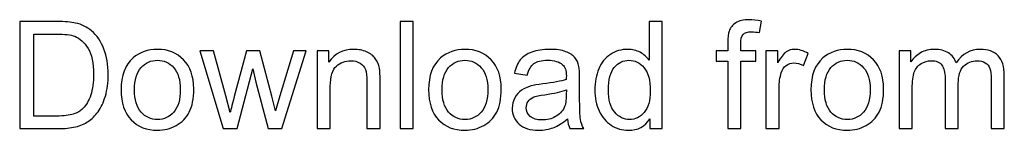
# Model space of a CAD drawing. Header units: millimetres. Extents: x -214 to 242, y -218 to 132.
# Tile 1 of 12: x -175 to -119, y -218 to -212. Entities that reach past the tile are written whole.
import ezdxf

# ---------------------------------------------------------------- set-up
doc = ezdxf.new("R2010")
doc.units = ezdxf.units.MM
doc.header["$MEASUREMENT"] = 0
doc.layers.add('Layer 1', color=7, linetype='Continuous')

msp = doc.modelspace()

# ---------------------------------------------------------------- linework, layer by layer
at = {"layer": 'Layer 1', "color": 250}
for points, knots in [([(-174.6365, -217.8815), (-174.6365, -217.8815), (-174.6365, -211.8193), (-174.6365, -211.8193), (-174.6365, -211.8193), (-174.6365, -211.8193), (-172.548, -211.8193), (-172.548, -211.8193), (-172.548, -211.8193), (-172.0767, -211.8193), (-171.7169, -211.8476), (-171.4685, -211.9054), (-171.4685, -211.9054), (-171.1214, -211.9859), (-170.825, -212.1312), (-170.5795, -212.34), (-170.5795, -212.34), (-170.2592, -212.611), (-170.0207, -212.9553), (-169.8627, -213.3758), (-169.8627, -213.3758), (-169.7032, -213.7963), (-169.6242, -214.2775), (-169.6242, -214.818), (-169.6242, -214.818), (-169.6242, -215.278), (-169.6778, -215.6858), (-169.785, -216.0414), (-169.785, -216.0414), (-169.8923, -216.397), (-170.0306, -216.6919), (-170.1985, -216.9248), (-170.1985, -216.9248), (-170.3678, -217.1576), (-170.5513, -217.341), (-170.7517, -217.4737), (-170.7517, -217.4737), (-170.9506, -217.6077), (-171.1919, -217.7093), (-171.4742, -217.7785), (-171.4742, -217.7785), (-171.7578, -217.8476), (-172.0823, -217.8815), (-172.4492, -217.8815), (-172.4492, -217.8815), (-172.4492, -217.8815), (-174.6365, -217.8815), (-174.6365, -217.8815)], [0, 0, 0, 0, 0.0769231, 0.0769231, 0.0769231, 0.0769231, 0.1538462, 0.1538462, 0.1538462, 0.1538462, 0.2307692, 0.2307692, 0.2307692, 0.2307692, 0.3076923, 0.3076923, 0.3076923, 0.3076923, 0.3846154, 0.3846154, 0.3846154, 0.3846154, 0.4615385, 0.4615385, 0.4615385, 0.4615385, 0.5384615, 0.5384615, 0.5384615, 0.5384615, 0.6153846, 0.6153846, 0.6153846, 0.6153846, 0.6923077, 0.6923077, 0.6923077, 0.6923077, 0.7692308, 0.7692308, 0.7692308, 0.7692308, 0.8461538, 0.8461538, 0.8461538, 0.8461538, 1, 1, 1, 1]), ([(-153.0999, -217.8815), (-153.0999, -217.8815), (-153.0999, -211.8193), (-153.0999, -211.8193), (-153.0999, -211.8193), (-153.0999, -211.8193), (-152.3549, -211.8193), (-152.3549, -211.8193), (-152.3549, -211.8193), (-152.3549, -211.8193), (-152.3549, -217.8815), (-152.3549, -217.8815), (-152.3549, -217.8815), (-152.3549, -217.8815), (-153.0999, -217.8815), (-153.0999, -217.8815)], [0, 0, 0, 0, 0.2, 0.2, 0.2, 0.2, 0.4, 0.4, 0.4, 0.4, 0.6, 0.6, 0.6, 0.6, 1, 1, 1, 1]), ([(-138.9479, -217.8815), (-138.9479, -217.8815), (-138.9479, -217.3241), (-138.9479, -217.3241), (-138.9479, -217.3241), (-139.2258, -217.7573), (-139.6351, -217.9746), (-140.1755, -217.9746), (-140.1755, -217.9746), (-140.5255, -217.9746), (-140.8472, -217.8787), (-141.1393, -217.6854), (-141.1393, -217.6854), (-141.4328, -217.4934), (-141.66, -217.2239), (-141.8223, -216.8796), (-141.8223, -216.8796), (-141.9832, -216.5339), (-142.0636, -216.1374), (-142.0636, -215.6886), (-142.0636, -215.6886), (-142.0636, -215.2512), (-141.9902, -214.8547), (-141.8449, -214.4976), (-141.8449, -214.4976), (-141.6981, -214.142), (-141.4794, -213.8683), (-141.1873, -213.6792), (-141.1873, -213.6792), (-140.8966, -213.4887), (-140.5692, -213.3941), (-140.2094, -213.3941), (-140.2094, -213.3941), (-139.9441, -213.3941), (-139.7084, -213.4506), (-139.5024, -213.5621), (-139.5024, -213.5621), (-139.2964, -213.6736), (-139.1285, -213.8203), (-138.9987, -213.9995), (-138.9987, -213.9995), (-138.9987, -213.9995), (-138.9987, -211.8193), (-138.9987, -211.8193), (-138.9987, -211.8193), (-138.9987, -211.8193), (-138.2536, -211.8193), (-138.2536, -211.8193), (-138.2536, -211.8193), (-138.2536, -211.8193), (-138.2536, -217.8815), (-138.2536, -217.8815), (-138.2536, -217.8815), (-138.2536, -217.8815), (-138.9479, -217.8815), (-138.9479, -217.8815)], [0, 0, 0, 0, 0.0666667, 0.0666667, 0.0666667, 0.0666667, 0.1333333, 0.1333333, 0.1333333, 0.1333333, 0.2, 0.2, 0.2, 0.2, 0.2666667, 0.2666667, 0.2666667, 0.2666667, 0.3333333, 0.3333333, 0.3333333, 0.3333333, 0.4, 0.4, 0.4, 0.4, 0.4666667, 0.4666667, 0.4666667, 0.4666667, 0.5333333, 0.5333333, 0.5333333, 0.5333333, 0.6, 0.6, 0.6, 0.6, 0.6666667, 0.6666667, 0.6666667, 0.6666667, 0.7333333, 0.7333333, 0.7333333, 0.7333333, 0.8, 0.8, 0.8, 0.8, 0.8666667, 0.8666667, 0.8666667, 0.8666667, 1, 1, 1, 1]), ([(-134.5452, -217.8815), (-134.5452, -217.8815), (-134.5452, -214.063), (-134.5452, -214.063), (-134.5452, -214.063), (-134.5452, -214.063), (-135.2056, -214.063), (-135.2056, -214.063), (-135.2056, -214.063), (-135.2056, -214.063), (-135.2056, -213.4873), (-135.2056, -213.4873), (-135.2056, -213.4873), (-135.2056, -213.4873), (-134.5452, -213.4873), (-134.5452, -213.4873), (-134.5452, -213.4873), (-134.5452, -213.4873), (-134.5452, -213.0216), (-134.5452, -213.0216), (-134.5452, -213.0216), (-134.5452, -212.7267), (-134.5198, -212.508), (-134.4676, -212.3654), (-134.4676, -212.3654), (-134.3956, -212.1735), (-134.2714, -212.0169), (-134.0908, -211.897), (-134.0908, -211.897), (-133.9116, -211.777), (-133.659, -211.7177), (-133.3345, -211.7177), (-133.3345, -211.7177), (-133.1242, -211.7177), (-132.8928, -211.7431), (-132.6388, -211.7925), (-132.6388, -211.7925), (-132.6388, -211.7925), (-132.7503, -212.4445), (-132.7503, -212.4445), (-132.7503, -212.4445), (-132.9055, -212.4177), (-133.0508, -212.4035), (-133.1891, -212.4035), (-133.1891, -212.4035), (-133.4149, -212.4035), (-133.5743, -212.4515), (-133.6689, -212.5475), (-133.6689, -212.5475), (-133.762, -212.6434), (-133.8086, -212.8226), (-133.8086, -213.0851), (-133.8086, -213.0851), (-133.8086, -213.0851), (-133.8086, -213.4873), (-133.8086, -213.4873), (-133.8086, -213.4873), (-133.8086, -213.4873), (-132.9535, -213.4873), (-132.9535, -213.4873), (-132.9535, -213.4873), (-132.9535, -213.4873), (-132.9535, -214.063), (-132.9535, -214.063), (-132.9535, -214.063), (-132.9535, -214.063), (-133.8001, -214.063), (-133.8001, -214.063), (-133.8001, -214.063), (-133.8001, -214.063), (-133.8001, -217.8815), (-133.8001, -217.8815), (-133.8001, -217.8815), (-133.8001, -217.8815), (-134.5452, -217.8815), (-134.5452, -217.8815)], [0, 0, 0, 0, 0.05, 0.05, 0.05, 0.05, 0.1, 0.1, 0.1, 0.1, 0.15, 0.15, 0.15, 0.15, 0.2, 0.2, 0.2, 0.2, 0.25, 0.25, 0.25, 0.25, 0.3, 0.3, 0.3, 0.3, 0.35, 0.35, 0.35, 0.35, 0.4, 0.4, 0.4, 0.4, 0.45, 0.45, 0.45, 0.45, 0.5, 0.5, 0.5, 0.5, 0.55, 0.55, 0.55, 0.55, 0.6, 0.6, 0.6, 0.6, 0.65, 0.65, 0.65, 0.65, 0.7, 0.7, 0.7, 0.7, 0.75, 0.75, 0.75, 0.75, 0.8, 0.8, 0.8, 0.8, 0.85, 0.85, 0.85, 0.85, 0.9, 0.9, 0.9, 0.9, 1, 1, 1, 1]), ([(-173.8321, -217.1703), (-173.8321, -217.1703), (-172.5395, -217.1703), (-172.5395, -217.1703), (-172.5395, -217.1703), (-172.1402, -217.1703), (-171.8269, -217.1336), (-171.5997, -217.0588), (-171.5997, -217.0588), (-171.3726, -216.984), (-171.1919, -216.8796), (-171.0565, -216.7441), (-171.0565, -216.7441), (-170.8674, -216.5536), (-170.7192, -216.2968), (-170.6134, -215.9751), (-170.6134, -215.9751), (-170.5075, -215.6533), (-170.4539, -215.2639), (-170.4539, -214.8053), (-170.4539, -214.8053), (-170.4539, -214.1703), (-170.5583, -213.682), (-170.7658, -213.3405), (-170.7658, -213.3405), (-170.9732, -212.999), (-171.2258, -212.7704), (-171.5235, -212.6547), (-171.5235, -212.6547), (-171.738, -212.5715), (-172.0838, -212.5305), (-172.5607, -212.5305), (-172.5607, -212.5305), (-172.5607, -212.5305), (-173.8321, -212.5305), (-173.8321, -212.5305), (-173.8321, -212.5305), (-173.8321, -212.5305), (-173.8321, -217.1703), (-173.8321, -217.1703)], [0, 0, 0, 0, 0.0909091, 0.0909091, 0.0909091, 0.0909091, 0.1818182, 0.1818182, 0.1818182, 0.1818182, 0.2727273, 0.2727273, 0.2727273, 0.2727273, 0.3636364, 0.3636364, 0.3636364, 0.3636364, 0.4545455, 0.4545455, 0.4545455, 0.4545455, 0.5454545, 0.5454545, 0.5454545, 0.5454545, 0.6363636, 0.6363636, 0.6363636, 0.6363636, 0.7272727, 0.7272727, 0.7272727, 0.7272727, 0.8181818, 0.8181818, 0.8181818, 0.8181818, 1, 1, 1, 1]), ([(-168.8946, -215.6844), (-168.8946, -214.873), (-168.6688, -214.2719), (-168.2159, -213.881), (-168.2159, -213.881), (-167.8391, -213.5564), (-167.3776, -213.3941), (-166.8344, -213.3941), (-166.8344, -213.3941), (-166.2318, -213.3941), (-165.7379, -213.5917), (-165.3541, -213.9868), (-165.3541, -213.9868), (-164.9717, -214.3805), (-164.7798, -214.9266), (-164.7798, -215.6223), (-164.7798, -215.6223), (-164.7798, -216.1867), (-164.8644, -216.6298), (-165.0338, -216.953), (-165.0338, -216.953), (-165.2031, -217.2761), (-165.4501, -217.5273), (-165.7746, -217.7065), (-165.7746, -217.7065), (-166.0978, -217.8857), (-166.452, -217.9746), (-166.8344, -217.9746), (-166.8344, -217.9746), (-167.4496, -217.9746), (-167.9463, -217.7785), (-168.3259, -217.3848), (-168.3259, -217.3848), (-168.7055, -216.9911), (-168.8946, -216.4238), (-168.8946, -215.6844)], [0, 0, 0, 0, 0.1, 0.1, 0.1, 0.1, 0.2, 0.2, 0.2, 0.2, 0.3, 0.3, 0.3, 0.3, 0.4, 0.4, 0.4, 0.4, 0.5, 0.5, 0.5, 0.5, 0.6, 0.6, 0.6, 0.6, 0.7, 0.7, 0.7, 0.7, 0.8, 0.8, 0.8, 0.8, 1, 1, 1, 1]), ([(-163.1161, -217.8815), (-163.1161, -217.8815), (-164.4439, -213.4873), (-164.4439, -213.4873), (-164.4439, -213.4873), (-164.4439, -213.4873), (-163.665, -213.4873), (-163.665, -213.4873), (-163.665, -213.4873), (-163.665, -213.4873), (-162.9637, -216.0231), (-162.9637, -216.0231), (-162.9637, -216.0231), (-162.9637, -216.0231), (-162.7153, -216.9671), (-162.7153, -216.9671), (-162.7153, -216.9671), (-162.7054, -216.9205), (-162.6292, -216.6186), (-162.4881, -216.0612), (-162.4881, -216.0612), (-162.4881, -216.0612), (-161.7924, -213.4873), (-161.7924, -213.4873), (-161.7924, -213.4873), (-161.7924, -213.4873), (-161.029, -213.4873), (-161.029, -213.4873), (-161.029, -213.4873), (-161.029, -213.4873), (-160.3672, -216.0386), (-160.3672, -216.0386), (-160.3672, -216.0386), (-160.3672, -216.0386), (-160.1513, -216.8754), (-160.1513, -216.8754), (-160.1513, -216.8754), (-160.1513, -216.8754), (-159.8987, -216.0273), (-159.8987, -216.0273), (-159.8987, -216.0273), (-159.8987, -216.0273), (-159.1395, -213.4873), (-159.1395, -213.4873), (-159.1395, -213.4873), (-159.1395, -213.4873), (-158.4156, -213.4873), (-158.4156, -213.4873), (-158.4156, -213.4873), (-158.4156, -213.4873), (-159.7943, -217.8815), (-159.7943, -217.8815), (-159.7943, -217.8815), (-159.7943, -217.8815), (-160.5648, -217.8815), (-160.5648, -217.8815), (-160.5648, -217.8815), (-160.5648, -217.8815), (-161.2619, -215.2526), (-161.2619, -215.2526), (-161.2619, -215.2526), (-161.2619, -215.2526), (-161.4383, -214.5005), (-161.4383, -214.5005), (-161.4383, -214.5005), (-161.4383, -214.5005), (-162.3273, -217.8815), (-162.3273, -217.8815), (-162.3273, -217.8815), (-162.3273, -217.8815), (-163.1161, -217.8815), (-163.1161, -217.8815)], [0, 0, 0, 0, 0.0526316, 0.0526316, 0.0526316, 0.0526316, 0.1052632, 0.1052632, 0.1052632, 0.1052632, 0.1578947, 0.1578947, 0.1578947, 0.1578947, 0.2105263, 0.2105263, 0.2105263, 0.2105263, 0.2631579, 0.2631579, 0.2631579, 0.2631579, 0.3157895, 0.3157895, 0.3157895, 0.3157895, 0.3684211, 0.3684211, 0.3684211, 0.3684211, 0.4210526, 0.4210526, 0.4210526, 0.4210526, 0.4736842, 0.4736842, 0.4736842, 0.4736842, 0.5263158, 0.5263158, 0.5263158, 0.5263158, 0.5789474, 0.5789474, 0.5789474, 0.5789474, 0.6315789, 0.6315789, 0.6315789, 0.6315789, 0.6842105, 0.6842105, 0.6842105, 0.6842105, 0.7368421, 0.7368421, 0.7368421, 0.7368421, 0.7894737, 0.7894737, 0.7894737, 0.7894737, 0.8421053, 0.8421053, 0.8421053, 0.8421053, 0.8947368, 0.8947368, 0.8947368, 0.8947368, 1, 1, 1, 1]), ([(-157.7919, -217.8815), (-157.7919, -217.8815), (-157.7919, -213.4873), (-157.7919, -213.4873), (-157.7919, -213.4873), (-157.7919, -213.4873), (-157.123, -213.4873), (-157.123, -213.4873), (-157.123, -213.4873), (-157.123, -213.4873), (-157.123, -214.111), (-157.123, -214.111), (-157.123, -214.111), (-156.8013, -213.6326), (-156.3356, -213.3941), (-155.7274, -213.3941), (-155.7274, -213.3941), (-155.4621, -213.3941), (-155.2194, -213.4421), (-154.9979, -213.5367), (-154.9979, -213.5367), (-154.7763, -213.6312), (-154.6098, -213.7568), (-154.4998, -213.9106), (-154.4998, -213.9106), (-154.3897, -214.0644), (-154.3121, -214.2479), (-154.2683, -214.4595), (-154.2683, -214.4595), (-154.2415, -214.5978), (-154.2274, -214.8391), (-154.2274, -215.1834), (-154.2274, -215.1834), (-154.2274, -215.1834), (-154.2274, -217.8815), (-154.2274, -217.8815), (-154.2274, -217.8815), (-154.2274, -217.8815), (-154.9725, -217.8815), (-154.9725, -217.8815), (-154.9725, -217.8815), (-154.9725, -217.8815), (-154.9725, -215.2117), (-154.9725, -215.2117), (-154.9725, -215.2117), (-154.9725, -214.9083), (-155.0007, -214.6811), (-155.0586, -214.5315), (-155.0586, -214.5315), (-155.1164, -214.3819), (-155.2194, -214.262), (-155.3662, -214.1717), (-155.3662, -214.1717), (-155.5129, -214.0828), (-155.6865, -214.0376), (-155.8841, -214.0376), (-155.8841, -214.0376), (-156.2002, -214.0376), (-156.4725, -214.1378), (-156.7025, -214.3396), (-156.7025, -214.3396), (-156.9325, -214.54), (-157.0468, -214.9224), (-157.0468, -215.484), (-157.0468, -215.484), (-157.0468, -215.484), (-157.0468, -217.8815), (-157.0468, -217.8815), (-157.0468, -217.8815), (-157.0468, -217.8815), (-157.7919, -217.8815), (-157.7919, -217.8815)], [0, 0, 0, 0, 0.0526316, 0.0526316, 0.0526316, 0.0526316, 0.1052632, 0.1052632, 0.1052632, 0.1052632, 0.1578947, 0.1578947, 0.1578947, 0.1578947, 0.2105263, 0.2105263, 0.2105263, 0.2105263, 0.2631579, 0.2631579, 0.2631579, 0.2631579, 0.3157895, 0.3157895, 0.3157895, 0.3157895, 0.3684211, 0.3684211, 0.3684211, 0.3684211, 0.4210526, 0.4210526, 0.4210526, 0.4210526, 0.4736842, 0.4736842, 0.4736842, 0.4736842, 0.5263158, 0.5263158, 0.5263158, 0.5263158, 0.5789474, 0.5789474, 0.5789474, 0.5789474, 0.6315789, 0.6315789, 0.6315789, 0.6315789, 0.6842105, 0.6842105, 0.6842105, 0.6842105, 0.7368421, 0.7368421, 0.7368421, 0.7368421, 0.7894737, 0.7894737, 0.7894737, 0.7894737, 0.8421053, 0.8421053, 0.8421053, 0.8421053, 0.8947368, 0.8947368, 0.8947368, 0.8947368, 1, 1, 1, 1]), ([(-151.4814, -215.6844), (-151.4814, -214.873), (-151.2556, -214.2719), (-150.8027, -213.881), (-150.8027, -213.881), (-150.4259, -213.5564), (-149.9644, -213.3941), (-149.4212, -213.3941), (-149.4212, -213.3941), (-148.8186, -213.3941), (-148.3247, -213.5917), (-147.9409, -213.9868), (-147.9409, -213.9868), (-147.5585, -214.3805), (-147.3666, -214.9266), (-147.3666, -215.6223), (-147.3666, -215.6223), (-147.3666, -216.1867), (-147.4512, -216.6298), (-147.6206, -216.953), (-147.6206, -216.953), (-147.7899, -217.2761), (-148.0369, -217.5273), (-148.3614, -217.7065), (-148.3614, -217.7065), (-148.6846, -217.8857), (-149.0388, -217.9746), (-149.4212, -217.9746), (-149.4212, -217.9746), (-150.0364, -217.9746), (-150.5331, -217.7785), (-150.9127, -217.3848), (-150.9127, -217.3848), (-151.2923, -216.9911), (-151.4814, -216.4238), (-151.4814, -215.6844)], [0, 0, 0, 0, 0.1, 0.1, 0.1, 0.1, 0.2, 0.2, 0.2, 0.2, 0.3, 0.3, 0.3, 0.3, 0.4, 0.4, 0.4, 0.4, 0.5, 0.5, 0.5, 0.5, 0.6, 0.6, 0.6, 0.6, 0.7, 0.7, 0.7, 0.7, 0.8, 0.8, 0.8, 0.8, 1, 1, 1, 1]), ([(-143.6229, -217.3312), (-143.8995, -217.5668), (-144.1662, -217.7319), (-144.4216, -217.8293), (-144.4216, -217.8293), (-144.677, -217.9267), (-144.9507, -217.9746), (-145.2443, -217.9746), (-145.2443, -217.9746), (-145.7269, -217.9746), (-146.098, -217.8575), (-146.3576, -217.6219), (-146.3576, -217.6219), (-146.6173, -217.3876), (-146.7471, -217.087), (-146.7471, -216.7216), (-146.7471, -216.7216), (-146.7471, -216.5071), (-146.6977, -216.3109), (-146.6003, -216.1331), (-146.6003, -216.1331), (-146.5016, -215.9553), (-146.3732, -215.8142), (-146.2151, -215.707), (-146.2151, -215.707), (-146.0557, -215.5997), (-145.8779, -215.5179), (-145.6789, -215.4628), (-145.6789, -215.4628), (-145.5321, -215.4247), (-145.3106, -215.3881), (-145.0157, -215.3514), (-145.0157, -215.3514), (-144.4145, -215.2808), (-143.97, -215.1947), (-143.6864, -215.096), (-143.6864, -215.096), (-143.6836, -214.9944), (-143.6822, -214.9294), (-143.6822, -214.9026), (-143.6822, -214.9026), (-143.6822, -214.6007), (-143.7527, -214.3876), (-143.8938, -214.2634), (-143.8938, -214.2634), (-144.0843, -214.0955), (-144.368, -214.0122), (-144.7433, -214.0122), (-144.7433, -214.0122), (-145.0947, -214.0122), (-145.3543, -214.0743), (-145.5208, -214.1971), (-145.5208, -214.1971), (-145.6888, -214.3198), (-145.8115, -214.5372), (-145.892, -214.8504), (-145.892, -214.8504), (-145.892, -214.8504), (-146.6201, -214.7488), (-146.6201, -214.7488), (-146.6201, -214.7488), (-146.5538, -214.437), (-146.4451, -214.1844), (-146.2927, -213.9925), (-146.2927, -213.9925), (-146.1403, -213.8006), (-145.9202, -213.6538), (-145.6323, -213.5494), (-145.6323, -213.5494), (-145.3459, -213.4464), (-145.0114, -213.3941), (-144.6332, -213.3941), (-144.6332, -213.3941), (-144.2579, -213.3941), (-143.9517, -213.4379), (-143.716, -213.5268), (-143.716, -213.5268), (-143.4818, -213.6157), (-143.3082, -213.7258), (-143.1981, -213.8598), (-143.1981, -213.8598), (-143.0881, -213.9939), (-143.0105, -214.1632), (-142.9653, -214.3678), (-142.9653, -214.3678), (-142.9413, -214.4948), (-142.9286, -214.7234), (-142.9286, -215.0522), (-142.9286, -215.0522), (-142.9286, -215.0522), (-142.9286, -216.04), (-142.9286, -216.04), (-142.9286, -216.04), (-142.9286, -216.73), (-142.9131, -217.1661), (-142.8821, -217.3509), (-142.8821, -217.3509), (-142.8524, -217.5358), (-142.7903, -217.7122), (-142.7, -217.8815), (-142.7, -217.8815), (-142.7, -217.8815), (-143.479, -217.8815), (-143.479, -217.8815), (-143.479, -217.8815), (-143.5537, -217.7249), (-143.6017, -217.5414), (-143.6229, -217.3312)], [0, 0, 0, 0, 0.0357143, 0.0357143, 0.0357143, 0.0357143, 0.0714286, 0.0714286, 0.0714286, 0.0714286, 0.1071429, 0.1071429, 0.1071429, 0.1071429, 0.1428571, 0.1428571, 0.1428571, 0.1428571, 0.1785714, 0.1785714, 0.1785714, 0.1785714, 0.2142857, 0.2142857, 0.2142857, 0.2142857, 0.25, 0.25, 0.25, 0.25, 0.2857143, 0.2857143, 0.2857143, 0.2857143, 0.3214286, 0.3214286, 0.3214286, 0.3214286, 0.3571429, 0.3571429, 0.3571429, 0.3571429, 0.3928571, 0.3928571, 0.3928571, 0.3928571, 0.4285714, 0.4285714, 0.4285714, 0.4285714, 0.4642857, 0.4642857, 0.4642857, 0.4642857, 0.5, 0.5, 0.5, 0.5, 0.5357143, 0.5357143, 0.5357143, 0.5357143, 0.5714286, 0.5714286, 0.5714286, 0.5714286, 0.6071429, 0.6071429, 0.6071429, 0.6071429, 0.6428571, 0.6428571, 0.6428571, 0.6428571, 0.6785714, 0.6785714, 0.6785714, 0.6785714, 0.7142857, 0.7142857, 0.7142857, 0.7142857, 0.75, 0.75, 0.75, 0.75, 0.7857143, 0.7857143, 0.7857143, 0.7857143, 0.8214286, 0.8214286, 0.8214286, 0.8214286, 0.8571429, 0.8571429, 0.8571429, 0.8571429, 0.8928571, 0.8928571, 0.8928571, 0.8928571, 0.9285714, 0.9285714, 0.9285714, 0.9285714, 1, 1, 1, 1]), ([(-132.3792, -217.8815), (-132.3792, -217.8815), (-132.3792, -213.4873), (-132.3792, -213.4873), (-132.3792, -213.4873), (-132.3792, -213.4873), (-131.7103, -213.4873), (-131.7103, -213.4873), (-131.7103, -213.4873), (-131.7103, -213.4873), (-131.7103, -214.1604), (-131.7103, -214.1604), (-131.7103, -214.1604), (-131.5396, -213.8485), (-131.3815, -213.6425), (-131.2362, -213.5437), (-131.2362, -213.5437), (-131.0908, -213.4435), (-130.9314, -213.3941), (-130.7578, -213.3941), (-130.7578, -213.3941), (-130.5066, -213.3941), (-130.2512, -213.4732), (-129.9916, -213.6298), (-129.9916, -213.6298), (-129.9916, -213.6298), (-130.2568, -214.317), (-130.2568, -214.317), (-130.2568, -214.317), (-130.4375, -214.2154), (-130.6181, -214.1646), (-130.7987, -214.1646), (-130.7987, -214.1646), (-130.961, -214.1646), (-131.1063, -214.214), (-131.2347, -214.3114), (-131.2347, -214.3114), (-131.3632, -214.4087), (-131.4549, -214.5442), (-131.5099, -214.7178), (-131.5099, -214.7178), (-131.5932, -214.9817), (-131.6341, -215.2709), (-131.6341, -215.5856), (-131.6341, -215.5856), (-131.6341, -215.5856), (-131.6341, -217.8815), (-131.6341, -217.8815), (-131.6341, -217.8815), (-131.6341, -217.8815), (-132.3792, -217.8815), (-132.3792, -217.8815)], [0, 0, 0, 0, 0.0714286, 0.0714286, 0.0714286, 0.0714286, 0.1428571, 0.1428571, 0.1428571, 0.1428571, 0.2142857, 0.2142857, 0.2142857, 0.2142857, 0.2857143, 0.2857143, 0.2857143, 0.2857143, 0.3571429, 0.3571429, 0.3571429, 0.3571429, 0.4285714, 0.4285714, 0.4285714, 0.4285714, 0.5, 0.5, 0.5, 0.5, 0.5714286, 0.5714286, 0.5714286, 0.5714286, 0.6428571, 0.6428571, 0.6428571, 0.6428571, 0.7142857, 0.7142857, 0.7142857, 0.7142857, 0.7857143, 0.7857143, 0.7857143, 0.7857143, 0.8571429, 0.8571429, 0.8571429, 0.8571429, 1, 1, 1, 1]), ([(-129.8307, -215.6844), (-129.8307, -214.873), (-129.6049, -214.2719), (-129.152, -213.881), (-129.152, -213.881), (-128.7752, -213.5564), (-128.3137, -213.3941), (-127.7705, -213.3941), (-127.7705, -213.3941), (-127.1679, -213.3941), (-126.674, -213.5917), (-126.2902, -213.9868), (-126.2902, -213.9868), (-125.9078, -214.3805), (-125.7159, -214.9266), (-125.7159, -215.6223), (-125.7159, -215.6223), (-125.7159, -216.1867), (-125.8005, -216.6298), (-125.9699, -216.953), (-125.9699, -216.953), (-126.1392, -217.2761), (-126.3862, -217.5273), (-126.7107, -217.7065), (-126.7107, -217.7065), (-127.0339, -217.8857), (-127.3881, -217.9746), (-127.7705, -217.9746), (-127.7705, -217.9746), (-128.3857, -217.9746), (-128.8824, -217.7785), (-129.262, -217.3848), (-129.262, -217.3848), (-129.6416, -216.9911), (-129.8307, -216.4238), (-129.8307, -215.6844)], [0, 0, 0, 0, 0.1, 0.1, 0.1, 0.1, 0.2, 0.2, 0.2, 0.2, 0.3, 0.3, 0.3, 0.3, 0.4, 0.4, 0.4, 0.4, 0.5, 0.5, 0.5, 0.5, 0.6, 0.6, 0.6, 0.6, 0.7, 0.7, 0.7, 0.7, 0.8, 0.8, 0.8, 0.8, 1, 1, 1, 1]), ([(-124.8424, -217.8815), (-124.8424, -217.8815), (-124.8424, -213.4873), (-124.8424, -213.4873), (-124.8424, -213.4873), (-124.8424, -213.4873), (-124.1735, -213.4873), (-124.1735, -213.4873), (-124.1735, -213.4873), (-124.1735, -213.4873), (-124.1735, -214.1082), (-124.1735, -214.1082), (-124.1735, -214.1082), (-124.0367, -213.8937), (-123.8532, -213.7201), (-123.6246, -213.5903), (-123.6246, -213.5903), (-123.396, -213.4591), (-123.1364, -213.3941), (-122.8443, -213.3941), (-122.8443, -213.3941), (-122.5197, -213.3941), (-122.253, -213.4619), (-122.0456, -213.5959), (-122.0456, -213.5959), (-121.8381, -213.7314), (-121.6914, -213.9191), (-121.6067, -214.1618), (-121.6067, -214.1618), (-121.2568, -213.6496), (-120.8038, -213.3941), (-120.245, -213.3941), (-120.245, -213.3941), (-119.8075, -213.3941), (-119.4703, -213.5141), (-119.236, -213.7554), (-119.236, -213.7554), (-119.0004, -213.9967), (-118.8818, -214.3678), (-118.8818, -214.8688), (-118.8818, -214.8688), (-118.8818, -214.8688), (-118.8818, -217.8815), (-118.8818, -217.8815), (-118.8818, -217.8815), (-118.8818, -217.8815), (-119.6269, -217.8815), (-119.6269, -217.8815), (-119.6269, -217.8815), (-119.6269, -217.8815), (-119.6269, -215.1157), (-119.6269, -215.1157), (-119.6269, -215.1157), (-119.6269, -214.8194), (-119.6523, -214.6049), (-119.7003, -214.4737), (-119.7003, -214.4737), (-119.7483, -214.3424), (-119.8358, -214.238), (-119.9642, -214.1576), (-119.9642, -214.1576), (-120.0912, -214.0771), (-120.2407, -214.0376), (-120.4115, -214.0376), (-120.4115, -214.0376), (-120.7219, -214.0376), (-120.9788, -214.1406), (-121.1834, -214.3452), (-121.1834, -214.3452), (-121.388, -214.5513), (-121.4896, -214.8801), (-121.4896, -215.3316), (-121.4896, -215.3316), (-121.4896, -215.3316), (-121.4896, -217.8815), (-121.4896, -217.8815), (-121.4896, -217.8815), (-121.4896, -217.8815), (-122.2347, -217.8815), (-122.2347, -217.8815), (-122.2347, -217.8815), (-122.2347, -217.8815), (-122.2347, -215.0296), (-122.2347, -215.0296), (-122.2347, -215.0296), (-122.2347, -214.6994), (-122.2953, -214.4511), (-122.4167, -214.286), (-122.4167, -214.286), (-122.538, -214.1209), (-122.737, -214.0376), (-123.0122, -214.0376), (-123.0122, -214.0376), (-123.221, -214.0376), (-123.4143, -214.0927), (-123.5921, -214.2027), (-123.5921, -214.2027), (-123.7699, -214.3128), (-123.8984, -214.4737), (-123.9788, -214.6867), (-123.9788, -214.6867), (-124.0578, -214.8984), (-124.0973, -215.2046), (-124.0973, -215.604), (-124.0973, -215.604), (-124.0973, -215.604), (-124.0973, -217.8815), (-124.0973, -217.8815), (-124.0973, -217.8815), (-124.0973, -217.8815), (-124.8424, -217.8815), (-124.8424, -217.8815)], [0, 0, 0, 0, 0.0344828, 0.0344828, 0.0344828, 0.0344828, 0.0689655, 0.0689655, 0.0689655, 0.0689655, 0.1034483, 0.1034483, 0.1034483, 0.1034483, 0.137931, 0.137931, 0.137931, 0.137931, 0.1724138, 0.1724138, 0.1724138, 0.1724138, 0.2068966, 0.2068966, 0.2068966, 0.2068966, 0.2413793, 0.2413793, 0.2413793, 0.2413793, 0.2758621, 0.2758621, 0.2758621, 0.2758621, 0.3103448, 0.3103448, 0.3103448, 0.3103448, 0.3448276, 0.3448276, 0.3448276, 0.3448276, 0.3793103, 0.3793103, 0.3793103, 0.3793103, 0.4137931, 0.4137931, 0.4137931, 0.4137931, 0.4482759, 0.4482759, 0.4482759, 0.4482759, 0.4827586, 0.4827586, 0.4827586, 0.4827586, 0.5172414, 0.5172414, 0.5172414, 0.5172414, 0.5517241, 0.5517241, 0.5517241, 0.5517241, 0.5862069, 0.5862069, 0.5862069, 0.5862069, 0.6206897, 0.6206897, 0.6206897, 0.6206897, 0.6551724, 0.6551724, 0.6551724, 0.6551724, 0.6896552, 0.6896552, 0.6896552, 0.6896552, 0.7241379, 0.7241379, 0.7241379, 0.7241379, 0.7586207, 0.7586207, 0.7586207, 0.7586207, 0.7931034, 0.7931034, 0.7931034, 0.7931034, 0.8275862, 0.8275862, 0.8275862, 0.8275862, 0.862069, 0.862069, 0.862069, 0.862069, 0.8965517, 0.8965517, 0.8965517, 0.8965517, 0.9310345, 0.9310345, 0.9310345, 0.9310345, 1, 1, 1, 1]), ([(-168.1326, -215.6858), (-168.1326, -216.2474), (-168.0098, -216.6679), (-167.7643, -216.9459), (-167.7643, -216.9459), (-167.5173, -217.2253), (-167.2083, -217.365), (-166.8344, -217.365), (-166.8344, -217.365), (-166.4647, -217.365), (-166.157, -217.2253), (-165.9101, -216.9445), (-165.9101, -216.9445), (-165.6646, -216.6637), (-165.5418, -216.2361), (-165.5418, -215.6618), (-165.5418, -215.6618), (-165.5418, -215.1199), (-165.666, -214.7093), (-165.9129, -214.4313), (-165.9129, -214.4313), (-166.1599, -214.1519), (-166.4675, -214.0122), (-166.8344, -214.0122), (-166.8344, -214.0122), (-167.2083, -214.0122), (-167.5173, -214.1505), (-167.7643, -214.4285), (-167.7643, -214.4285), (-168.0098, -214.7065), (-168.1326, -215.1256), (-168.1326, -215.6858)], [0, 0, 0, 0, 0.1111111, 0.1111111, 0.1111111, 0.1111111, 0.2222222, 0.2222222, 0.2222222, 0.2222222, 0.3333333, 0.3333333, 0.3333333, 0.3333333, 0.4444444, 0.4444444, 0.4444444, 0.4444444, 0.5555556, 0.5555556, 0.5555556, 0.5555556, 0.6666667, 0.6666667, 0.6666667, 0.6666667, 0.7777778, 0.7777778, 0.7777778, 0.7777778, 1, 1, 1, 1]), ([(-150.7194, -215.6858), (-150.7194, -216.2474), (-150.5966, -216.6679), (-150.3511, -216.9459), (-150.3511, -216.9459), (-150.1041, -217.2253), (-149.7951, -217.365), (-149.4212, -217.365), (-149.4212, -217.365), (-149.0515, -217.365), (-148.7438, -217.2253), (-148.4969, -216.9445), (-148.4969, -216.9445), (-148.2514, -216.6637), (-148.1286, -216.2361), (-148.1286, -215.6618), (-148.1286, -215.6618), (-148.1286, -215.1199), (-148.2528, -214.7093), (-148.4997, -214.4313), (-148.4997, -214.4313), (-148.7467, -214.1519), (-149.0543, -214.0122), (-149.4212, -214.0122), (-149.4212, -214.0122), (-149.7951, -214.0122), (-150.1041, -214.1505), (-150.3511, -214.4285), (-150.3511, -214.4285), (-150.5966, -214.7065), (-150.7194, -215.1256), (-150.7194, -215.6858)], [0, 0, 0, 0, 0.1111111, 0.1111111, 0.1111111, 0.1111111, 0.2222222, 0.2222222, 0.2222222, 0.2222222, 0.3333333, 0.3333333, 0.3333333, 0.3333333, 0.4444444, 0.4444444, 0.4444444, 0.4444444, 0.5555556, 0.5555556, 0.5555556, 0.5555556, 0.6666667, 0.6666667, 0.6666667, 0.6666667, 0.7777778, 0.7777778, 0.7777778, 0.7777778, 1, 1, 1, 1]), ([(-141.3016, -215.69), (-141.3016, -216.2517), (-141.1831, -216.6708), (-140.9446, -216.9488), (-140.9446, -216.9488), (-140.7075, -217.2267), (-140.4267, -217.365), (-140.1036, -217.365), (-140.1036, -217.365), (-139.7776, -217.365), (-139.501, -217.2324), (-139.2724, -216.9671), (-139.2724, -216.9671), (-139.0452, -216.7018), (-138.9309, -216.2968), (-138.9309, -215.7521), (-138.9309, -215.7521), (-138.9309, -215.1538), (-139.0466, -214.7135), (-139.2795, -214.4327), (-139.2795, -214.4327), (-139.5109, -214.1519), (-139.7973, -214.0122), (-140.1374, -214.0122), (-140.1374, -214.0122), (-140.469, -214.0122), (-140.7456, -214.1463), (-140.9686, -214.4158), (-140.9686, -214.4158), (-141.1901, -214.6853), (-141.3016, -215.1101), (-141.3016, -215.69)], [0, 0, 0, 0, 0.1111111, 0.1111111, 0.1111111, 0.1111111, 0.2222222, 0.2222222, 0.2222222, 0.2222222, 0.3333333, 0.3333333, 0.3333333, 0.3333333, 0.4444444, 0.4444444, 0.4444444, 0.4444444, 0.5555556, 0.5555556, 0.5555556, 0.5555556, 0.6666667, 0.6666667, 0.6666667, 0.6666667, 0.7777778, 0.7777778, 0.7777778, 0.7777778, 1, 1, 1, 1]), ([(-129.0687, -215.6858), (-129.0687, -216.2474), (-128.9459, -216.6679), (-128.7004, -216.9459), (-128.7004, -216.9459), (-128.4534, -217.2253), (-128.1444, -217.365), (-127.7705, -217.365), (-127.7705, -217.365), (-127.4008, -217.365), (-127.0931, -217.2253), (-126.8462, -216.9445), (-126.8462, -216.9445), (-126.6007, -216.6637), (-126.4779, -216.2361), (-126.4779, -215.6618), (-126.4779, -215.6618), (-126.4779, -215.1199), (-126.6021, -214.7093), (-126.849, -214.4313), (-126.849, -214.4313), (-127.096, -214.1519), (-127.4036, -214.0122), (-127.7705, -214.0122), (-127.7705, -214.0122), (-128.1444, -214.0122), (-128.4534, -214.1505), (-128.7004, -214.4285), (-128.7004, -214.4285), (-128.9459, -214.7065), (-129.0687, -215.1256), (-129.0687, -215.6858)], [0, 0, 0, 0, 0.1111111, 0.1111111, 0.1111111, 0.1111111, 0.2222222, 0.2222222, 0.2222222, 0.2222222, 0.3333333, 0.3333333, 0.3333333, 0.3333333, 0.4444444, 0.4444444, 0.4444444, 0.4444444, 0.5555556, 0.5555556, 0.5555556, 0.5555556, 0.6666667, 0.6666667, 0.6666667, 0.6666667, 0.7777778, 0.7777778, 0.7777778, 0.7777778, 1, 1, 1, 1]), ([(-143.6822, -215.6802), (-143.9531, -215.7902), (-144.3595, -215.8834), (-144.9014, -215.9596), (-144.9014, -215.9596), (-145.209, -216.0033), (-145.4263, -216.0527), (-145.5533, -216.1077), (-145.5533, -216.1077), (-145.6803, -216.1628), (-145.7777, -216.2432), (-145.8468, -216.3476), (-145.8468, -216.3476), (-145.916, -216.4534), (-145.9512, -216.5706), (-145.9512, -216.7004), (-145.9512, -216.7004), (-145.9512, -216.8965), (-145.8764, -217.0616), (-145.7255, -217.1929), (-145.7255, -217.1929), (-145.5745, -217.3241), (-145.3543, -217.3904), (-145.065, -217.3904), (-145.065, -217.3904), (-144.7786, -217.3904), (-144.5232, -217.3283), (-144.2988, -217.2028), (-144.2988, -217.2028), (-144.0759, -217.0786), (-143.9108, -216.9078), (-143.8063, -216.6919), (-143.8063, -216.6919), (-143.7259, -216.524), (-143.6864, -216.2771), (-143.6864, -215.9511), (-143.6864, -215.9511), (-143.6864, -215.9511), (-143.6822, -215.6802), (-143.6822, -215.6802)], [0, 0, 0, 0, 0.0909091, 0.0909091, 0.0909091, 0.0909091, 0.1818182, 0.1818182, 0.1818182, 0.1818182, 0.2727273, 0.2727273, 0.2727273, 0.2727273, 0.3636364, 0.3636364, 0.3636364, 0.3636364, 0.4545455, 0.4545455, 0.4545455, 0.4545455, 0.5454545, 0.5454545, 0.5454545, 0.5454545, 0.6363636, 0.6363636, 0.6363636, 0.6363636, 0.7272727, 0.7272727, 0.7272727, 0.7272727, 0.8181818, 0.8181818, 0.8181818, 0.8181818, 1, 1, 1, 1])]:
    msp.add_open_spline(points, degree=3, knots=knots, dxfattribs=at)

doc.saveas('drawing.dxf')
